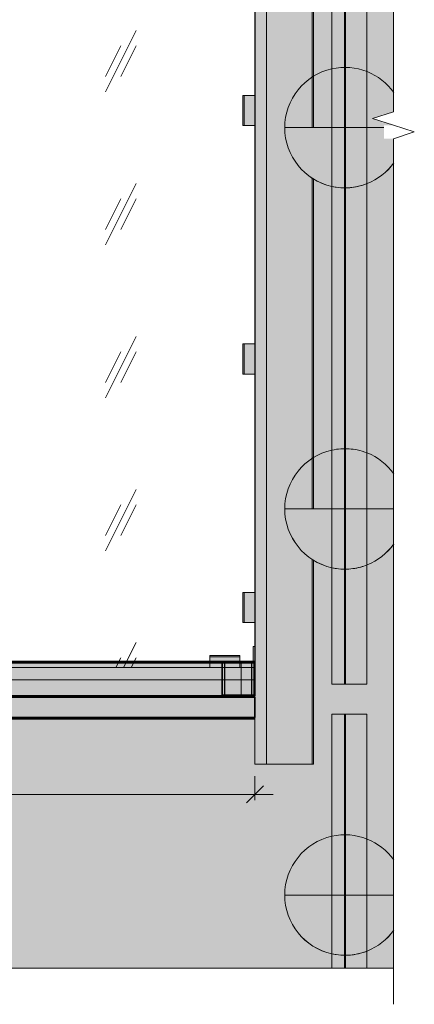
# Model space of a CAD drawing. Header units: millimetres. Extents: x -8351563 to -8343231, y 8501 to 6136062.
# Tile 8 of 42: x -8349241 to -8348586, y 8501 to 10136. Entities that reach past the tile are written whole.
import ezdxf

# ---------------------------------------------------------------- set-up
doc = ezdxf.new("R2010")
doc.units = ezdxf.units.MM
for name, color, linetype, lineweight in [('Обобщенные модели', 7, 'Continuous', 18), ('Окна', 7, 'Continuous', 18), ('Остекление', 7, 'Continuous', 18), ('Проем', 7, 'Continuous', 18), ('Размеры', 7, 'Continuous', 9), ('Размеры-20', 7, 'Continuous', 9), ('Стены', 7, 'Continuous', 18), ('Типовые аннотации', 7, 'Continuous', 18), ('Тонкие линии', 7, 'Continuous', 18), ('Элементы узлов', 7, 'Continuous', 18)]:
    doc.layers.add(name, color=color, linetype=linetype, lineweight=lineweight)
doc.styles.add('GOST Common', font='GOST_Common.ttf', dxfattribs={"width": 0.9, "height": 40})
doc.dimstyles.new('ADSK_Основной_2_0', dxfattribs={"dimscale": 304.8, "dimtxt": 40.2286, "dimasz": 0.092782, "dimexe": 0.098425, "dimexo": 0.19685, "dimgap": 0.032808, "dimtad": 1, "dimdec": 0, "dimzin": 0, "dimdsep": 46, "dimtxsty": 'GOST Common', "dimblk1": 'OBLIQUE', "dimblk2": 'OBLIQUE', "dimsah": 1, "dimcen": 0.09, "dimdle": 0.098425, "dimazin": 0, "dimtfac": 1, "dimtdec": 4, "dimtix": 1, "dimtmove": 0, "dimatfit": 3, "dimfxl": 1, "dimtvp": 1, "dimtfill": 1, "dimtolj": 1, "dimtzin": 0, "dimarcsym": 2})

# ---------------------------------------------------------------- blocks, each defined once
blk = doc.blocks.new('okna_rehau_dvupolnoe - 2310х1800 _створка и глухое_-21120295-Схема устройства несущих элементов окон ПВХ')
at = {"layer": 'Проем', "true_color": 0xeaeaea}
h = blk.add_hatch(dxfattribs=at)
h.set_pattern_fill('FP_1', color=254, style=0, pattern_type=2)
h.set_pattern_definition([(243.435, (-8349810.18, 58885.31), (253.99965, 254.00056), [113.592, -454.369]), (243.435, (-8349835.58, 58859.91), (253.99965, 254.00056), [56.796, -511.165]), (243.435, (-8349810.18, 58859.91), (253.99965, 254.00056), [56.796, -511.165])])
h.paths.add_polyline_path([(-8349287.4, 9060), (-8348850.5, 9060), (-8348850.5, 10860), (-8351160.5, 10860), (-8351160.5, 9060), (-8349666.6, 9060)])
at = {"layer": 'Остекление', "color": 253, "true_color": 0xaaaaaa}
for p, q in [((-8348850.5, 10860), (-8348850.5, 9095)), ((-8348850.5, 9095), (-8348850.5, 9070)), ((-8351160.5, 9060), (-8348850.5, 9060)), ((-8348905.5, 9060), (-8351105.5, 9060)), ((-8348850.5, 9060), (-8348905.5, 9060)), ((-8348850.5, 9070), (-8348850.5, 9060))]:
    blk.add_line(p, q, dxfattribs=at)
blk = doc.blocks.new('HILTI_s_Профиль_MFT-T - Профиль MFT-Ta 60x58x1_8 6m-V21-Схема устройства несущих элементов окон ПВХ')
at = {"layer": 'Обобщенные модели', "color": 9, "true_color": 0xddb3b4}
for p, q in [((-8348722.5, 9032.5), (-8348722.5, 10860)), ((-8348722.5, 9032.5), (-8348722.5, 10860)), ((-8348701.9, 9032.5), (-8348701.9, 10860)), ((-8348700.1, 9032.5), (-8348700.1, 10860)), ((-8348664.5, 9032.5), (-8348664.5, 10860)), ((-8348664.5, 10860), (-8348664.5, 9032.5)), ((-8348701.9, 9956.5), (-8348701.9, 10489.6)), ((-8348700.1, 9956.5), (-8348700.1, 10489.6)), ((-8348701.9, 9323.5), (-8348701.9, 9856.6)), ((-8348700.1, 9323.5), (-8348700.1, 9856.6)), ((-8348701.9, 9032.5), (-8348701.9, 9223.6)), ((-8348700.1, 9032.5), (-8348700.1, 9223.6)), ((-8348664.5, 9032.5), (-8348722.5, 9032.5)), ((-8348722.5, 9032.5), (-8348701.9, 9032.5)), ((-8348701.9, 9032.5), (-8348700.1, 9032.5)), ((-8348700.1, 9032.5), (-8348664.5, 9032.5))]:
    blk.add_line(p, q, dxfattribs=at)
blk = doc.blocks.new('HILTI_s_Кронштейн_MFT-MF_HS - Кронштейн MFT-MF 190 HS-V24-Схема устройства несущих элементов окон ПВХ')
at = {"layer": 'Элементы узлов', "true_color": 0xe2e2e2}
for points in [[(-8348701, 9856.5), (-8348701, 9956.5), (-8348801.1, 9956.5), (-8348797.6, 9930.6), (-8348787.7, 9906.5), (-8348771.8, 9885.8), (-8348751, 9869.9), (-8348726.9, 9859.9), (-8348718.7, 9858.8)], [(-8348701, 9856.5), (-8348675.2, 9859.9), (-8348651, 9869.9), (-8348630.3, 9885.8), (-8348620.4, 9898.8), (-8348620.4, 9938), (-8348636.1, 9938), (-8348636.1, 9956.5), (-8348701, 9956.5), (-8348701, 9951)]]:
    blk.add_hatch(color=254, dxfattribs=at).paths.add_polyline_path(points)
at = {"layer": 'Элементы узлов', "color": 21, "true_color": 0xffaaaa}
blk.add_line((-8348701, 9806.5), (-8348701, 10106.5), dxfattribs=at)
at = {"layer": 'Элементы узлов', "color": 253, "true_color": 0xaaaaaa}
for p, q in [((-8348701, 9856.5), (-8348701, 10056.5)), ((-8348801.1, 9956.5), (-8348722.5, 9956.5)), ((-8348722.5, 9956.5), (-8348801.1, 9956.5)), ((-8348722.5, 9956.5), (-8348664.5, 9956.5)), ((-8348701, 9956.5), (-8348722.5, 9956.5)), ((-8348701, 9956.5), (-8348701, 9856.5)), ((-8348664.5, 9956.5), (-8348701, 9956.5)), ((-8348701, 9856.5), (-8348701, 9956.5)), ((-8348664.5, 9956.5), (-8348636.1, 9956.5)), ((-8348636.1, 9956.5), (-8348664.5, 9956.5))]:
    blk.add_line(p, q, dxfattribs=at)
for start, end in [(102.5118, 257.4882), (68.3946, 102.5118), (35.649, 68.3946), (180, 257.5556), (291.6167, 324.4017), (291.6054, 324.351), (257.4882, 291.6054), (257.5556, 270), (270, 291.6167)]:
    blk.add_arc((-8348701, 9956.5), 100, start, end, dxfattribs=at)
blk = doc.blocks.new('HILTI_s_Профиль_MFT-T - Профиль MFT-Ta 60x58x1_8 6m-V32-Схема устройства несущих элементов окон ПВХ')
at = {"layer": 'Обобщенные модели', "color": 9, "true_color": 0xddb3b4}
for p, q in [((-8348701.9, 8982.5), (-8348722.5, 8982.5)), ((-8348722.5, 8982.5), (-8348664.5, 8982.5)), ((-8348722.5, 8561.1), (-8348722.5, 8982.5)), ((-8348722.5, 8561.1), (-8348722.5, 8982.5)), ((-8348700.1, 8982.5), (-8348701.9, 8982.5)), ((-8348701.9, 8682.5), (-8348701.9, 8982.5)), ((-8348701.9, 8561.1), (-8348701.9, 8982.5)), ((-8348664.5, 8982.5), (-8348700.1, 8982.5)), ((-8348700.1, 8561.1), (-8348700.1, 8982.5)), ((-8348700.1, 8682.5), (-8348700.1, 8982.5)), ((-8348664.5, 8561.1), (-8348664.5, 8982.5)), ((-8348664.5, 8982.5), (-8348664.5, 8561.1)), ((-8348701.9, 8561.1), (-8348701.9, 8582.6)), ((-8348700.1, 8561.1), (-8348700.1, 8582.6))]:
    blk.add_line(p, q, dxfattribs=at)
blk = doc.blocks.new('HILTI_s_Кронштейн_MFT-MF_HS - Кронштейн MFT-MF 190 HS-V33-Схема устройства несущих элементов окон ПВХ')
at = {"layer": 'Элементы узлов', "true_color": 0xe2e2e2}
for points in [[(-8348701, 8582.5), (-8348701, 8682.5), (-8348801.1, 8682.5), (-8348797.6, 8656.6), (-8348787.7, 8632.5), (-8348771.8, 8611.8), (-8348751, 8595.9), (-8348726.9, 8585.9), (-8348722.5, 8585.3)], [(-8348701, 8582.5), (-8348675.2, 8585.9), (-8348651, 8595.9), (-8348630.3, 8611.8), (-8348620.4, 8624.8), (-8348620.4, 8682.5), (-8348701, 8682.5), (-8348701, 8598.6)]]:
    blk.add_hatch(color=254, dxfattribs=at).paths.add_polyline_path(points)
at = {"layer": 'Элементы узлов', "color": 21, "true_color": 0xffaaaa}
blk.add_line((-8348701, 8561.1), (-8348701, 8832.5), dxfattribs=at)
at = {"layer": 'Элементы узлов', "color": 253, "true_color": 0xaaaaaa}
for p, q in [((-8348701, 8582.5), (-8348701, 8782.5)), ((-8348801.1, 8682.5), (-8348722.5, 8682.5)), ((-8348722.5, 8682.5), (-8348801.1, 8682.5)), ((-8348722.5, 8682.5), (-8348664.5, 8682.5)), ((-8348701, 8682.5), (-8348722.5, 8682.5)), ((-8348701, 8682.5), (-8348701, 8582.5)), ((-8348664.5, 8682.5), (-8348701, 8682.5)), ((-8348701, 8582.5), (-8348701, 8682.5)), ((-8348664.5, 8682.5), (-8348620.4, 8682.5)), ((-8348620.4, 8682.5), (-8348664.5, 8682.5))]:
    blk.add_line(p, q, dxfattribs=at)
for start, end in [(102.5118, 257.4882), (68.3946, 102.5118), (35.649, 68.3946), (180, 257.5556), (291.6167, 324.4017), (291.6054, 324.351), (257.4882, 291.6054), (257.5556, 270), (270, 291.6167)]:
    blk.add_arc((-8348701, 8682.5), 100, start, end, dxfattribs=at)
blk = doc.blocks.new('HILTI_s_СПК_Пластина крепежная - HILTI_s_СПК_Пластина крепежная-V40-Схема устройства несущих элементов окон ПВХ')
at = {"layer": 'Обобщенные модели', "true_color": 0xff0080}
for points in [[(-8348925.5, 9078), (-8348875.5, 9078), (-8348875.5, 9080), (-8348925.5, 9080)], [(-8348905.5, 9060), (-8348875.5, 9060), (-8348875.5, 9078), (-8348925.5, 9078), (-8348925.5, 9060), (-8348908.3, 9060)]]:
    blk.add_hatch(color=230, dxfattribs=at).paths.add_polyline_path(points)
at = {"layer": 'Обобщенные модели'}
for p, q in [((-8348925.5, 9078), (-8348925.5, 9080)), ((-8348875.5, 9080), (-8348925.5, 9080)), ((-8348925.5, 9070), (-8348925.5, 9078)), ((-8348875.5, 9078), (-8348925.5, 9078)), ((-8348875.5, 9080), (-8348875.5, 9078)), ((-8348875.5, 9078), (-8348875.5, 9070)), ((-8348925.5, 9068), (-8348925.5, 9070)), ((-8348925.5, 9060), (-8348925.5, 9068)), ((-8348905.5, 9060), (-8348925.5, 9060)), ((-8348875.5, 9060), (-8348904.7, 9060)), ((-8348875.5, 9070), (-8348875.5, 9068)), ((-8348875.5, 9068), (-8348875.5, 9060))]:
    blk.add_line(p, q, dxfattribs=at)
blk = doc.blocks.new('HILTI_s_СПК_Пластина крепежная - HILTI_s_СПК_Пластина крепежная-V43-Схема устройства несущих элементов окон ПВХ')
at = {"layer": 'Обобщенные модели', "true_color": 0xff0080}
for points in [[(-8348870.5, 10372.5), (-8348868.5, 10372.5), (-8348868.5, 10422.5), (-8348870.5, 10422.5)], [(-8348868.5, 10372.5), (-8348850.5, 10372.5), (-8348850.5, 10422.5), (-8348868.5, 10422.5)]]:
    blk.add_hatch(color=230, dxfattribs=at).paths.add_polyline_path(points)
at = {"layer": 'Обобщенные модели'}
for p, q in [((-8348870.5, 10422.5), (-8348868.5, 10422.5)), ((-8348870.5, 10422.5), (-8348870.5, 10372.5)), ((-8348868.5, 10422.5), (-8348850.5, 10422.5)), ((-8348868.5, 10422.5), (-8348868.5, 10372.5)), ((-8348850.5, 10422.5), (-8348850.5, 10372.5)), ((-8348868.5, 10372.5), (-8348870.5, 10372.5)), ((-8348850.5, 10372.5), (-8348868.5, 10372.5))]:
    blk.add_line(p, q, dxfattribs=at)
blk = doc.blocks.new('HILTI_s_СПК_Пластина крепежная - HILTI_s_СПК_Пластина крепежная-V44-Схема устройства несущих элементов окон ПВХ')
at = {"layer": 'Обобщенные модели', "true_color": 0xff0080}
for points in [[(-8348870.5, 9135), (-8348868.5, 9135), (-8348868.5, 9185), (-8348870.5, 9185)], [(-8348868.5, 9135), (-8348850.5, 9135), (-8348850.5, 9185), (-8348868.5, 9185)]]:
    blk.add_hatch(color=230, dxfattribs=at).paths.add_polyline_path(points)
at = {"layer": 'Обобщенные модели'}
for p, q in [((-8348870.5, 9185), (-8348868.5, 9185)), ((-8348870.5, 9185), (-8348870.5, 9135)), ((-8348868.5, 9185), (-8348850.5, 9185)), ((-8348868.5, 9185), (-8348868.5, 9135)), ((-8348850.5, 9185), (-8348850.5, 9135)), ((-8348868.5, 9135), (-8348870.5, 9135)), ((-8348850.5, 9135), (-8348868.5, 9135))]:
    blk.add_line(p, q, dxfattribs=at)
blk = doc.blocks.new('HILTI_s_СПК_Профиль 97х157 - Профиль для окна на выносе-21151141-Схема устройства несущих элементов окон ПВХ')
at = {"layer": 'Обобщенные модели', "true_color": 0xff0080}
for points in [[(-8348850.5, 8900), (-8348846.4, 8900), (-8348846.4, 11160), (-8348850.5, 11160), (-8348850.5, 8940.1)], [(-8348846.4, 8900), (-8348831.5, 8900), (-8348831.5, 11160), (-8348846.4, 11160), (-8348846.4, 8940.1)], [(-8348831.5, 8900), (-8348757.9, 8900), (-8348758, 9242.3), (-8348771.8, 9252.8), (-8348787.7, 9273.5), (-8348797.6, 9297.6), (-8348801.1, 9323.5), (-8348757.9, 9323.5), (-8348757.9, 9875.2), (-8348771.8, 9885.8), (-8348787.7, 9906.5), (-8348797.6, 9930.6), (-8348801.1, 9956.5), (-8348757.9, 9956.5), (-8348757.9, 10508.2), (-8348771.8, 10518.8), (-8348787.7, 10539.5), (-8348797.6, 10563.6), (-8348801.1, 10589.5), (-8348757.9, 10589.5), (-8348757.9, 11160), (-8348831.5, 11160), (-8348831.5, 8940.1)]]:
    blk.add_hatch(color=230, dxfattribs=at).paths.add_polyline_path(points)
h = blk.add_hatch(color=230, dxfattribs=at)
h.paths.add_polyline_path([(-8348757.9, 8900), (-8348755.5, 8900), (-8348755.6, 9240.4), (-8348757.9, 9242.2), (-8348757.9, 8964.3)])
h.paths.add_polyline_path([(-8348757.3, 9323.5), (-8348755.5, 9323.5), (-8348755.7, 9873.5), (-8348757.9, 9875.2), (-8348757.8, 9323.5)])
h.paths.add_polyline_path([(-8348757.3, 9956.5), (-8348755.5, 9956.5), (-8348755.6, 10506.4), (-8348757.9, 10508.2), (-8348757.9, 9956.5), (-8348757.6, 9956.5)])
h.paths.add_polyline_path([(-8348757.3, 10589.5), (-8348755.5, 10589.5), (-8348755.6, 11160), (-8348757.9, 11160), (-8348757.9, 10589.5), (-8348757.4, 10589.5)])
h = blk.add_hatch(color=230, dxfattribs=at)
h.paths.add_polyline_path([(-8348755.5, 8900), (-8348753.5, 8900), (-8348753.5, 9238.8), (-8348755.5, 9240.3), (-8348755.5, 8962.3)])
h.paths.add_polyline_path([(-8348755.5, 9323.5), (-8348753.5, 9323.5), (-8348753.5, 9871.8), (-8348755.5, 9873.3), (-8348755.5, 9399.6)])
h.paths.add_polyline_path([(-8348755.5, 9956.5), (-8348753.5, 9956.5), (-8348753.5, 10504.8), (-8348755.5, 10506.3), (-8348755.5, 10134.8)])
h.paths.add_polyline_path([(-8348753.5, 10589.5), (-8348753.5, 11160), (-8348755.5, 11160), (-8348755.5, 10589.5)])
at = {"layer": 'Обобщенные модели'}
for p, q in [((-8348850.5, 10860), (-8348850.5, 9040)), ((-8348831.5, 10860), (-8348831.5, 8900)), ((-8348755.5, 10506.3), (-8348755.5, 9956.5)), ((-8348753.5, 9956.5), (-8348753.5, 10504.8)), ((-8348755.5, 9873.3), (-8348755.5, 9323.5)), ((-8348753.5, 9323.5), (-8348753.5, 9871.8)), ((-8348755.5, 9240.3), (-8348755.5, 8900)), ((-8348753.5, 8900), (-8348753.5, 9238.8)), ((-8348850.5, 9039.9), (-8348850.5, 8900)), ((-8348846.4, 8900), (-8348850.5, 8900)), ((-8348831.5, 8900), (-8348846.4, 8900)), ((-8348757.9, 8900), (-8348831.5, 8900)), ((-8348755.5, 8900), (-8348757.9, 8900)), ((-8348753.5, 8900), (-8348755.5, 8900))]:
    blk.add_line(p, q, dxfattribs=at)
blk = doc.blocks.new('HILTI_s_СПК_Соединитель_профилей_MFT-MRPC-U_Spec - Соединитель профилей MFT-MRPC-45U-20770482-Схема устройства несущих элементов окон ПВХ')
at = {"layer": 'Обобщенные модели', "true_color": 0xff0080, "transparency": 33554432}
for points in [[(-8348853.5, 9070), (-8348850.5, 9070), (-8348850.5, 9095), (-8348853.5, 9095)], [(-8348905.5, 9015), (-8348901, 9015), (-8348901, 9070), (-8348905.5, 9070), (-8348905.5, 9023)], [(-8348905.5, 9015), (-8348904.7, 9015), (-8348904.9, 9070), (-8348905.5, 9070), (-8348905.5, 9023)], [(-8348904.7, 9015), (-8348900.5, 9015), (-8348900.5, 9070), (-8348904.7, 9070), (-8348904.7, 9023.2)], [(-8348901, 9015), (-8348853.5, 9015), (-8348853.5, 9070), (-8348901, 9070), (-8348901, 9024.4)], [(-8348900.5, 9015), (-8348873.5, 9015), (-8348873.5, 9070), (-8348900.5, 9069.9), (-8348900.5, 9015.5)], [(-8348873.5, 9015), (-8348856, 9015), (-8348856, 9070), (-8348873.5, 9070), (-8348873.5, 9032)], [(-8348853.5, 9015), (-8348850.5, 9015), (-8348850.5, 9070), (-8348853.5, 9070), (-8348853.5, 9032)]]:
    blk.add_hatch(color=230, dxfattribs=at).paths.add_polyline_path(points)
at = {"layer": 'Обобщенные модели', "color": 5, "true_color": 0x0000ff}
for p, q in [((-8348850.5, 9095), (-8348853.5, 9095)), ((-8348853.5, 9095), (-8348850.5, 9095)), ((-8348853.5, 9095), (-8348853.5, 9070)), ((-8348853.5, 9095), (-8348853.5, 9070)), ((-8348850.5, 9070), (-8348850.5, 9095)), ((-8348850.5, 9095), (-8348850.5, 9070)), ((-8348905.5, 9070), (-8348905.5, 9060)), ((-8348905.5, 9070), (-8348905.5, 9070)), ((-8348905.5, 9070), (-8348905.4, 9070)), ((-8348905.4, 9070), (-8348905.5, 9070)), ((-8348905.5, 9070), (-8348905.5, 9070)), ((-8348905.5, 9070), (-8348901, 9070)), ((-8348905.5, 9070), (-8348905.5, 9060)), ((-8348905.5, 9070), (-8348905.5, 9060)), ((-8348905.5, 9060), (-8348905.5, 9040)), ((-8348905.5, 9060), (-8348905.5, 9040)), ((-8348905.5, 9060), (-8348905.5, 9040)), ((-8348905.4, 9070), (-8348905.3, 9070)), ((-8348905, 9070), (-8348905.4, 9070)), ((-8348905.3, 9070), (-8348905.2, 9070)), ((-8348905.2, 9070), (-8348905.1, 9070)), ((-8348905.1, 9070), (-8348905, 9070)), ((-8348905, 9070), (-8348904.9, 9070)), ((-8348904.7, 9070), (-8348905, 9070)), ((-8348904.9, 9070), (-8348904.7, 9070)), ((-8348901, 9070), (-8348904.7, 9070)), ((-8348904.7, 9070), (-8348900.5, 9070)), ((-8348900.4, 9070), (-8348904.7, 9070)), ((-8348904.7, 9070), (-8348904.7, 9060)), ((-8348904.7, 9060), (-8348904.7, 9040)), ((-8348901, 9070), (-8348853.5, 9070)), ((-8348901, 9060), (-8348901, 9070)), ((-8348901, 9040), (-8348901, 9060)), ((-8348900.9, 9060), (-8348900.9, 9070)), ((-8348900.9, 9070), (-8348856, 9070)), ((-8348900.9, 9040), (-8348900.9, 9060)), ((-8348900.5, 9070), (-8348873.5, 9070)), ((-8348900.5, 9069.9), (-8348900.5, 9060)), ((-8348900.5, 9060), (-8348900.5, 9040)), ((-8348873.5, 9070), (-8348900.4, 9070)), ((-8348900.4, 9069.9), (-8348900.4, 9060)), ((-8348900.4, 9060), (-8348900.4, 9040)), ((-8348873.5, 9070), (-8348856, 9070)), ((-8348856, 9070), (-8348873.5, 9070)), ((-8348873.5, 9070), (-8348873.5, 9060)), ((-8348873.5, 9070), (-8348873.5, 9060)), ((-8348873.5, 9070), (-8348873.5, 9060)), ((-8348873.5, 9070), (-8348873.5, 9060)), ((-8348873.5, 9060), (-8348873.5, 9040)), ((-8348873.5, 9060), (-8348873.5, 9040)), ((-8348873.5, 9060), (-8348873.5, 9040)), ((-8348873.5, 9060), (-8348873.5, 9040)), ((-8348856, 9070), (-8348853.5, 9070)), ((-8348856, 9070), (-8348856, 9060)), ((-8348856, 9070), (-8348856, 9060)), ((-8348856, 9060), (-8348856, 9040)), ((-8348856, 9060), (-8348856, 9040)), ((-8348853.5, 9070), (-8348850.5, 9070)), ((-8348853.5, 9070), (-8348850.5, 9070)), ((-8348853.5, 9060), (-8348853.5, 9070)), ((-8348853.5, 9070), (-8348853.5, 9060)), ((-8348853.5, 9040), (-8348853.5, 9060)), ((-8348853.5, 9060), (-8348853.5, 9040)), ((-8348850.5, 9070), (-8348850.5, 9060)), ((-8348850.5, 9070), (-8348850.5, 9060)), ((-8348850.5, 9060), (-8348850.5, 9040)), ((-8348850.5, 9060), (-8348850.5, 9040)), ((-8348905.5, 9040), (-8348905.5, 9015)), ((-8348905.5, 9040), (-8348905.5, 9015)), ((-8348905.5, 9040), (-8348905.5, 9015)), ((-8348904.7, 9040), (-8348904.7, 9015)), ((-8348901, 9015), (-8348901, 9040)), ((-8348900.9, 9015.1), (-8348900.9, 9040)), ((-8348900.5, 9040), (-8348900.5, 9015)), ((-8348900.4, 9040), (-8348900.4, 9015)), ((-8348873.5, 9040), (-8348873.5, 9015)), ((-8348873.5, 9040), (-8348873.5, 9015)), ((-8348873.5, 9040), (-8348873.5, 9015)), ((-8348873.5, 9040), (-8348873.5, 9015)), ((-8348856, 9040), (-8348856, 9015)), ((-8348856, 9040), (-8348856, 9015)), ((-8348853.5, 9015), (-8348853.5, 9040)), ((-8348853.5, 9040), (-8348853.5, 9015)), ((-8348850.5, 9039.9), (-8348850.5, 9015)), ((-8348850.5, 9039.9), (-8348850.5, 9032)), ((-8348901, 9015), (-8348905.5, 9015)), ((-8348905.5, 9015), (-8348905.4, 9015)), ((-8348905.4, 9015), (-8348905.5, 9015)), ((-8348905.5, 9015), (-8348905.5, 9015)), ((-8348905.4, 9015), (-8348905.3, 9015)), ((-8348905.3, 9015), (-8348905.4, 9015)), ((-8348905.3, 9015), (-8348905.2, 9015)), ((-8348905.2, 9015), (-8348905.3, 9015)), ((-8348905.2, 9015), (-8348905.1, 9015)), ((-8348905.1, 9015), (-8348905.2, 9015)), ((-8348905.1, 9015), (-8348905, 9015)), ((-8348905, 9015), (-8348905.1, 9015)), ((-8348905, 9015), (-8348904.9, 9015)), ((-8348904.9, 9015), (-8348905, 9015)), ((-8348904.9, 9015), (-8348904.7, 9015)), ((-8348904.7, 9015), (-8348904.9, 9015)), ((-8348904.7, 9015), (-8348900.4, 9015)), ((-8348900.5, 9015), (-8348904.7, 9015)), ((-8348904.7, 9015), (-8348901, 9015)), ((-8348853.5, 9015), (-8348901, 9015)), ((-8348856, 9015), (-8348900.9, 9015)), ((-8348873.5, 9015), (-8348900.5, 9015)), ((-8348900.4, 9015), (-8348873.5, 9015)), ((-8348873.5, 9015), (-8348856, 9015)), ((-8348856, 9015), (-8348873.5, 9015)), ((-8348850.5, 9015), (-8348856, 9015)), ((-8348850.5, 9015), (-8348853.5, 9015))]:
    blk.add_line(p, q, dxfattribs=at)
blk = doc.blocks.new('HILTI_s_Профиль_MFT-RP - Усиленный профиль MFT-RP-58 95x50-21587403-Схема устройства несущих элементов окон ПВХ')
at = {"layer": 'Обобщенные модели', "true_color": 0xff0080, "transparency": 33554432}
for points in [[(-8351160.5, 9068), (-8348850.5, 9068), (-8348850.5, 9070), (-8351160.5, 9070), (-8351160.5, 9068)], [(-8351160.5, 8975), (-8348850.5, 8975), (-8348850.5, 9068), (-8351160.5, 9068), (-8351160.5, 8975)], [(-8351160.5, 9013), (-8348850.5, 9013), (-8348850.5, 9068), (-8351160.5, 9068), (-8351160.5, 9015)], [(-8351160.5, 8977), (-8348850.5, 8977), (-8348850.5, 9011), (-8351160.5, 9011), (-8351160.5, 8977)]]:
    blk.add_hatch(color=230, dxfattribs=at).paths.add_polyline_path(points)
at = {"layer": 'Обобщенные модели', "color": 184, "lineweight": 25, "true_color": 0x2900a5}
for p, q in [((-8348853.5, 9070), (-8351157.5, 9070)), ((-8351157.5, 9068), (-8348853.5, 9068)), ((-8351157.5, 9068), (-8348853.5, 9068)), ((-8351157.5, 9068), (-8348853.5, 9068)), ((-8351105.5, 9070), (-8348905.5, 9070)), ((-8351105.5, 9068), (-8348905.5, 9068)), ((-8351105.5, 9068), (-8348905.5, 9068)), ((-8351105.5, 9068), (-8348905.5, 9068)), ((-8348904.7, 9070), (-8348856, 9070)), ((-8348904.7, 9068), (-8348856, 9068)), ((-8348904.7, 9068), (-8348856, 9068)), ((-8348904.7, 9068), (-8348856, 9068)), ((-8348856, 9070), (-8348853.5, 9070)), ((-8348856, 9068), (-8348850.5, 9068)), ((-8348856, 9068), (-8348850.5, 9068)), ((-8348856, 9068), (-8348850.5, 9068)), ((-8348850.5, 9070), (-8348853.5, 9070)), ((-8348853.5, 9070), (-8348850.5, 9070)), ((-8348853.5, 9068), (-8348850.5, 9068)), ((-8348853.5, 9068), (-8348850.5, 9068)), ((-8348853.5, 9068), (-8348850.5, 9068)), ((-8348850.5, 9070), (-8348850.5, 9068)), ((-8348850.5, 9068), (-8348850.5, 9070)), ((-8348850.5, 9068), (-8348850.5, 9060)), ((-8348850.5, 9060), (-8348850.5, 9068)), ((-8348850.5, 9060), (-8348850.5, 9068)), ((-8348850.5, 9068), (-8348850.5, 9060)), ((-8348850.5, 9060), (-8348850.5, 9040)), ((-8348850.5, 9040), (-8348850.5, 9060)), ((-8348850.5, 9040), (-8348850.5, 9060)), ((-8348850.5, 9060), (-8348850.5, 9040)), ((-8348850.5, 9039.9), (-8348850.5, 9032)), ((-8348850.5, 9015), (-8348850.5, 9039.9)), ((-8348850.5, 9015), (-8348850.5, 9039.9)), ((-8348850.5, 9039.9), (-8348850.5, 9015)), ((-8348850.5, 9013), (-8349348, 9013)), ((-8349348, 9013), (-8348850.5, 9013)), ((-8348850.5, 9011), (-8349348, 9011)), ((-8349348, 9011), (-8348850.5, 9011)), ((-8348850.5, 9013), (-8348850.5, 9015)), ((-8348850.5, 9013), (-8348850.5, 9015)), ((-8348850.5, 9015), (-8348850.5, 9013)), ((-8348850.5, 9011), (-8348850.5, 9013)), ((-8348850.5, 8977), (-8348850.5, 9011)), ((-8348850.5, 9011), (-8348850.5, 8977)), ((-8348850.5, 8977), (-8348850.5, 9011)), ((-8348850.5, 8977), (-8349348, 8977)), ((-8349348, 8977), (-8348850.5, 8977)), ((-8348850.5, 8975), (-8349348, 8975)), ((-8349348, 8975), (-8348850.5, 8975)), ((-8348850.5, 8975), (-8348850.5, 8977))]:
    blk.add_line(p, q, dxfattribs=at)
blk = doc.blocks.new('HILTI_s_Кронштейн_MFT-MF_HS - Кронштейн MFT-MF 190 HS-V46-Схема устройства несущих элементов окон ПВХ')
at = {"layer": 'Элементы узлов'}
for points in [[(-8348701, 9223.5), (-8348701, 9323.5), (-8348801.1, 9323.5), (-8348797.6, 9297.6), (-8348787.7, 9273.5), (-8348771.8, 9252.8), (-8348751, 9236.9), (-8348726.9, 9226.9), (-8348718.7, 9225.8)], [(-8348701, 9223.5), (-8348675.2, 9226.9), (-8348651, 9236.9), (-8348630.3, 9252.8), (-8348620.4, 9265.8), (-8348620.4, 9323.5), (-8348701, 9323.5)]]:
    blk.add_hatch(color=256, dxfattribs=at).paths.add_polyline_path(points)
at = {"layer": 'Элементы узлов', "color": 1, "true_color": 0xff0000}
blk.add_line((-8348701, 9173.5), (-8348701, 9473.5), dxfattribs=at)
at = {"layer": 'Элементы узлов'}
for p, q in [((-8348701, 9223.5), (-8348701, 9423.5)), ((-8348801.1, 9323.5), (-8348722.5, 9323.5)), ((-8348722.5, 9323.5), (-8348801.1, 9323.5)), ((-8348722.5, 9323.5), (-8348664.5, 9323.5)), ((-8348701, 9323.5), (-8348722.5, 9323.5)), ((-8348701, 9323.5), (-8348701, 9223.5)), ((-8348664.5, 9323.5), (-8348701, 9323.5)), ((-8348701, 9223.5), (-8348701, 9323.5)), ((-8348664.5, 9323.5), (-8348620.4, 9323.5)), ((-8348620.4, 9323.5), (-8348664.5, 9323.5))]:
    blk.add_line(p, q, dxfattribs=at)
for start, end in [(102.5118, 257.4882), (93.913, 102.5118), (78.2609, 93.913), (68.3946, 78.2609), (35.649, 68.3946), (180, 257.5556), (291.6167, 324.4017), (291.6054, 324.351), (257.4882, 266.087), (257.5556, 270), (266.087, 291.6054), (270, 285), (285, 291.6167)]:
    blk.add_arc((-8348701, 9323.5), 100, start, end, dxfattribs=at)
blk = doc.blocks.new('HILTI_Линия_Разрыва - Тип 1-21305689-Схема устройства несущих элементов окон ПВХ')
at = {"layer": 'Элементы узлов'}
blk.add_line((-8348620.4, 8561.1), (-8349996.7, 8561.1), dxfattribs=at)
blk = doc.blocks.new('HILTI_Линия_Разрыва - Тип 1-21305747-Схема устройства несущих элементов окон ПВХ')
at = {"layer": 'Элементы узлов'}
for p, q in [((-8351518.7, 9983.1), (-8351518.7, 11360)), ((-8351518.7, 8561.1), (-8351518.7, 9938.5))]:
    blk.add_line(p, q, dxfattribs=at)
blk = doc.blocks.new('DIMBLOCK10-Схема устройства несущих элементов окон ПВХ')
at = {"layer": 'Размеры-20'}
for p, q in [((-8351160.5, 8840), (-8351160.5, 8879.6)), ((-8348850.5, 8840), (-8348850.5, 8879.6)), ((-8351190.5, 8849.6), (-8348820.5, 8849.6)), ((-8351160.5, 8849.6), (-8351160.5, 8840)), ((-8348850.5, 8849.6), (-8348850.5, 8840))]:
    blk.add_line(p, q, dxfattribs=at)
at = {"layer": 'Размеры-20', "lineweight": 18}
for p, q in [((-8351160.5, 8849.6), (-8351146.3, 8863.7)), ((-8348850.5, 8849.6), (-8348836.3, 8863.7)), ((-8351160.5, 8849.6), (-8351174.6, 8835.4)), ((-8348850.5, 8849.6), (-8348864.6, 8835.4))]:
    blk.add_line(p, q, dxfattribs=at)
at = {"layer": 'Размеры-20', "color": 0, "insert": (-8350052.2, 8911.8), "char_height": 40, "width": 112.095, "attachment_point": 1, "line_spacing_factor": 1.022761, "style": 'GOST Common', "bg_fill": 3, "box_fill_scale": 1.25, "bg_fill_color": 256, "bg_fill_true_color": 13158600, "bg_fill_transparency": 0}
blk.add_mtext('2310', dxfattribs=at)
blk = doc.blocks.new('_Oblique')
at = {"color": 0, "linetype": 'ByBlock', "lineweight": -2}
blk.add_line((-0.5, -0.5), (0.5, 0.5), dxfattribs=at)

msp = doc.modelspace()

# ---------------------------------------------------------------- hatches: boundary and pattern name
at = {"layer": 'Элементы узлов'}
h = msp.add_hatch(dxfattribs=at)
h.set_pattern_fill('FP_3', color=256, style=0, pattern_type=2)
h.set_pattern_definition([(0, (-8349962.588, 58707.508), (81.28, 20.32), [6.706, -54.254, 6.706, -379.374]), (0, (-8349962.588, 58707.508), (81.28, 20.32), [-67.666, -54.254, 6.706, -115.214, -203.2]), (0, (-8349962.588, 58707.508), (81.28, 20.32), [-243.84, 6.706, -54.254, 6.706, -135.534]), (0, (-8349962.588, 58707.508), (81.28, 20.32), [-311.506, -33.934, 6.706, -94.894]), (120, (-8349932.108, 58717.668), (-58.237636, 60.230545), [6.706, -54.254, 6.706, -379.374]), (120, (-8349932.108, 58717.668), (-58.237636, 60.230545), [-67.666, -54.254, 6.706, -115.214, -203.2]), (120, (-8349932.108, 58717.668), (-58.237636, 60.230545), [-243.84, 6.706, -54.254, 6.706, -135.534]), (120, (-8349932.108, 58717.668), (-58.237636, 60.230545), [-311.506, -33.934, 6.706, -94.894]), (240, (-8349921.948, 58758.308), (-23.042364, -80.550545), [6.706, -54.254, 6.706, -379.374]), (240, (-8349921.948, 58758.308), (-23.042364, -80.550545), [-67.666, -54.254, 6.706, -115.214, -203.2]), (240, (-8349921.948, 58758.308), (-23.042364, -80.550545), [-243.84, 6.706, -54.254, 6.706, -135.534]), (240, (-8349921.948, 58758.308), (-23.042364, -80.550545), [-311.506, -33.934, 6.706, -94.894])])
h.paths.add_polyline_path([(-8349856.2, 8561.1), (-8348620.4, 8561.1), (-8348620.4, 9938), (-8348636.1, 9938), (-8348636.1, 9960.5), (-8348620.4, 9960.5), (-8348655, 9971.5), (-8348620.4, 9982.5), (-8348620.4, 10860), (-8348850.3, 10860), (-8348850.3, 9040), (-8351160.5, 9040), (-8351160.5, 10860), (-8351518.7, 10860), (-8351518.7, 9983.1), (-8351503, 9983.1), (-8351503, 9960.5), (-8351518.7, 9960.5), (-8351484.1, 9949.5), (-8351518.7, 9938.5), (-8351518.7, 8561.1), (-8350041.2, 8561.1), (-8350041.2, 8576.8), (-8350018.7, 8576.8), (-8350018.7, 8561.1), (-8350007.7, 8595.7), (-8349996.7, 8561.1)])

# ---------------------------------------------------------------- linework, layer by layer
at = {"layer": 'Стены'}
msp.add_line((-8348850.5, 9060), (-8348850.5, 10860), dxfattribs=at)
at = {"layer": 'Типовые аннотации', "lineweight": 9}
for p, q in [((-8348620.4, 9982.5), (-8348655, 9971.5)), ((-8348655, 9971.5), (-8348620.4, 9960.5)), ((-8348585.7, 9949.3), (-8348620.4, 9960.5)), ((-8348620.4, 9938), (-8348585.7, 9949.3)), ((-8348620.4, 8561.1), (-8348620.4, 8501.1))]:
    msp.add_line(p, q, dxfattribs=at)
at = {"layer": 'Тонкие линии'}
for p, q in [((-8348850.3, 10860), (-8348850.3, 9040)), ((-8348850.3, 9040), (-8351160.5, 9040))]:
    msp.add_line(p, q, dxfattribs=at)

# ---------------------------------------------------------------- block references
at = {"layer": 'Обобщенные модели', "color": 9, "true_color": 0xddb3b4}
for name in ['HILTI_s_Профиль_MFT-T - Профиль MFT-Ta 60x58x1_8 6m-V21-Схема устройства несущих элементов окон ПВХ', 'HILTI_s_Профиль_MFT-T - Профиль MFT-Ta 60x58x1_8 6m-V32-Схема устройства несущих элементов окон ПВХ']:
    msp.add_blockref(name, (0, 0), dxfattribs=at)
at = {"layer": 'Обобщенные модели'}
for name, p in [('HILTI_s_СПК_Профиль 97х157 - Профиль для окна на выносе-21151141-Схема устройства несущих элементов окон ПВХ', (0, 0)), ('HILTI_s_СПК_Пластина крепежная - HILTI_s_СПК_Пластина крепежная-V43-Схема устройства несущих элементов окон ПВХ', (0, -412.5)), ('HILTI_s_СПК_Пластина крепежная - HILTI_s_СПК_Пластина крепежная-V43-Схема устройства несущих элементов окон ПВХ', (0, -825)), ('HILTI_s_Кронштейн_MFT-MF_HS - Кронштейн MFT-MF 190 HS-V46-Схема устройства несущих элементов окон ПВХ', (0, 0)), ('HILTI_s_СПК_Пластина крепежная - HILTI_s_СПК_Пластина крепежная-V44-Схема устройства несущих элементов окон ПВХ', (0, 0)), ('HILTI_s_СПК_Пластина крепежная - HILTI_s_СПК_Пластина крепежная-V40-Схема устройства несущих элементов окон ПВХ', (0, 0))]:
    msp.add_blockref(name, p, dxfattribs=at)
at = {"layer": 'Обобщенные модели', "color": 253, "true_color": 0xaaaaaa}
for name in ['HILTI_s_Кронштейн_MFT-MF_HS - Кронштейн MFT-MF 190 HS-V24-Схема устройства несущих элементов окон ПВХ', 'HILTI_s_Кронштейн_MFT-MF_HS - Кронштейн MFT-MF 190 HS-V33-Схема устройства несущих элементов окон ПВХ']:
    msp.add_blockref(name, (0, 0), dxfattribs=at)
at = {"layer": 'Обобщенные модели', "color": 5, "true_color": 0x0000ff}
msp.add_blockref('HILTI_s_СПК_Соединитель_профилей_MFT-MRPC-U_Spec - Соединитель профилей MFT-MRPC-45U-20770482-Схема устройства несущих элементов окон ПВХ', (0, 0), dxfattribs=at)
at = {"layer": 'Обобщенные модели', "color": 184, "true_color": 0x2900a5}
msp.add_blockref('HILTI_s_Профиль_MFT-RP - Усиленный профиль MFT-RP-58 95x50-21587403-Схема устройства несущих элементов окон ПВХ', (0, 0), dxfattribs=at)
at = {"layer": 'Окна', "color": 253, "true_color": 0xaaaaaa}
msp.add_blockref('okna_rehau_dvupolnoe - 2310х1800 _створка и глухое_-21120295-Схема устройства несущих элементов окон ПВХ', (0, 0), dxfattribs=at)
at = {"layer": 'Элементы узлов', "rotation": 180}
msp.add_blockref('HILTI_Линия_Разрыва - Тип 1-21305747-Схема устройства несущих элементов окон ПВХ', (-16700139.1, 19921.1), dxfattribs=at)
at = {"layer": 'Элементы узлов'}
msp.add_blockref('HILTI_Линия_Разрыва - Тип 1-21305689-Схема устройства несущих элементов окон ПВХ', (0, 0), dxfattribs=at)

# ---------------------------------------------------------------- next in the draw order: dimensions: what is measured, and where the dimension line sits
at = {"layer": 'Размеры'}
dim = msp.add_linear_dim(base=(-8348850.5, 8849.6), p1=(-8351160.5, 8900), p2=(-8348850.5, 8900), dimstyle='ADSK_Основной_2_0', override={"dimpost": '<>', "dimfxl": 2310}, dxfattribs=at)
dim.commit()
dim.dimension.update_dxf_attribs({"geometry": 'DIMBLOCK10-Схема устройства несущих элементов окон ПВХ', "text_midpoint": (-8350005.5, 8879.6)})

doc.saveas('drawing.dxf')
